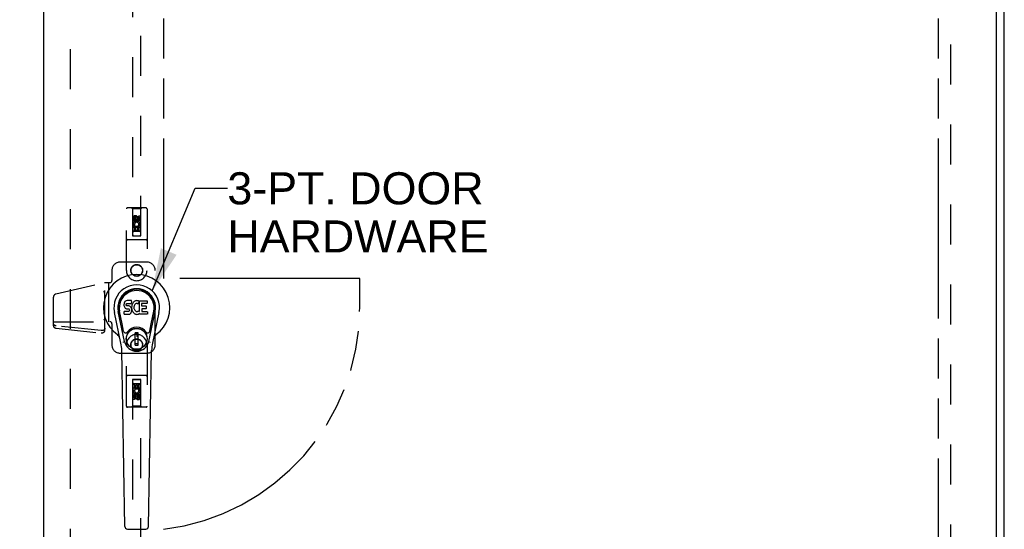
# Model space of a CAD drawing. Header units: inches. Extents: x 0 to 220, y 0 to 142.
# Tile 14 of 21: x 70 to 100, y 70 to 85. Entities that reach past the tile are written whole.
import ezdxf

# ---------------------------------------------------------------- set-up
doc = ezdxf.new("R2010")
doc.units = ezdxf.units.IN
doc.header["$LTSCALE"] = 12.090517
doc.header["$MEASUREMENT"] = 0
doc.linetypes.add('HIDDEN', pattern=[0.2, 0.1, -0.1])
doc.linetypes.add('PHANTOM', pattern=[0.8, 0.45, -0.05, 0.1, -0.05, 0.1, -0.05])
doc.layers.get('0').update_dxf_attribs({"linetype": 'CONTINUOUS'})
for name, color, linetype in [('02___PRT_ALL_AXES', 7, 'CONTINUOUS'), ('AVAILABLE_DOOR_SPACE', 7, 'CONTINUOUS'), ('DEFAULT_2', 8, 'HIDDEN'), ('DIMENSIONS', 7, 'CONTINUOUS')]:
    doc.layers.add(name, color=color, linetype=linetype)
doc.styles.get("Standard").update_dxf_attribs({"font": 'arial.ttf'})
doc.dimstyles.new('DIMSTYLE_1', dxfattribs={"dimtxt": 0.969828, "dimasz": 1.293103, "dimexe": 0.09, "dimexo": 0.07, "dimgap": 0.0375, "dimtad": 0, "dimtih": 1, "dimtoh": 1, "dimzin": 4, "dimdsep": 46, "dimtxsty": 'Standard', "dimblk": '_FILLED', "dimblk1": '_FILLED', "dimblk2": '_FILLED', "dimcen": 0.09, "dimazin": 1, "dimtfac": 1, "dimtofl": 0, "dimtmove": 0, "dimatfit": 3, "dimldrblk": '_FILLED', "dimfxl": 1, "dimtolj": 1, "dimtzin": 4, "dimarcsym": 0})
doc.dimstyles.get("Standard").update_dxf_attribs({"dimtxt": 1.099138, "dimasz": 1.293103, "dimexe": 0.09, "dimexo": 0.07, "dimgap": 0.09, "dimtad": 0, "dimtih": 1, "dimtoh": 1, "dimzin": 4, "dimdsep": 46, "dimtxsty": 'Standard', "dimblk": '_FILLED', "dimblk1": '_FILLED', "dimblk2": '_FILLED', "dimcen": 0.09, "dimazin": 1, "dimtp": 0.01, "dimtm": 0.01, "dimtfac": 1, "dimtofl": 0, "dimtmove": 0, "dimatfit": 3, "dimldrblk": '_FILLED', "dimfxl": 1, "dimtolj": 1, "dimtzin": 4, "dimarcsym": 0})

# ---------------------------------------------------------------- blocks, each defined once
blk = doc.blocks.new('_FILLED')
at = {"color": 0, "linetype": 'ByBlock'}
blk.add_solid([(0, 0), (-1, 0.2), (-1, -0.2)], dxfattribs=at)
blk = doc.blocks.new('*D20')
at = {"layer": 'DIMENSIONS', "color": 2, "linetype": 'Continuous'}
for p, q in [((71.073, 89.213), (68.487, 89.213)), ((74.698, 89.213), (77.238, 89.213))]:
    blk.add_line(p, q, dxfattribs=at)
at = {"layer": 'DIMENSIONS', "color": 2, "linetype": 'Continuous', "xscale": 1.2931034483, "yscale": 1.2931034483, "zscale": 1.2931034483}
blk.add_blockref('_FILLED', (71.073, 89.213), dxfattribs=at)
at = {"layer": 'DIMENSIONS', "color": 2, "linetype": 'Continuous', "xscale": 1.2931034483, "yscale": 1.2931034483, "zscale": 1.2931034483, "rotation": 180}
blk.add_blockref('_FILLED', (74.698, 89.213), dxfattribs=at)
at = {"layer": 'DIMENSIONS', "color": 2, "linetype": 'Continuous', "insert": (77.723, 89.698), "char_height": 0.9698, "width": 2.63548, "attachment_point": 1, "line_spacing_factor": 0.9}
blk.add_mtext('3.63', dxfattribs=at)

msp = doc.modelspace()

# ---------------------------------------------------------------- linework, layer by layer
at = {"color": 3, "linetype": 'Continuous'}
for p, q in [((100.135, 40.481), (100.135, 112.273)), ((71.073, 41.231), (71.073, 111.523)), ((99.885, 111.523), (99.885, 41.231))]:
    msp.add_line(p, q, dxfattribs=at)
at = {"color": 7, "linetype": 'Continuous'}
for p, q in [((73.538, 76.565), (73.53, 76.557)), ((73.548, 76.571), (73.538, 76.565)), ((73.569, 76.581), (73.548, 76.571)), ((73.593, 76.588), (73.569, 76.581)), ((73.732, 76.588), (73.593, 76.588)), ((73.734, 76.545), (73.732, 76.588)), ((73.828, 76.571), (73.81, 76.558)), ((73.849, 76.58), (73.828, 76.571)), ((73.87, 76.585), (73.849, 76.58)), ((73.893, 76.587), (73.87, 76.585)), ((73.915, 76.586), (73.893, 76.587)), ((73.926, 76.585), (73.915, 76.586)), ((73.937, 76.581), (73.926, 76.585)), ((73.957, 76.564), (73.931, 76.496)), ((73.955, 76.569), (73.937, 76.581)), ((73.966, 76.261), (73.966, 76.586)), ((73.966, 76.586), (74.202, 76.586)), ((74.207, 76.582), (74.207, 76.507)), ((73.443, 75.885), (73.369, 76.266)), ((73.502, 76.491), (73.5, 76.467)), ((73.5, 76.467), (73.501, 76.444)), ((73.501, 76.444), (73.504, 76.42)), ((73.507, 76.514), (73.502, 76.491)), ((73.504, 76.42), (73.513, 76.398)), ((73.516, 76.537), (73.507, 76.514)), ((73.566, 76.262), (73.507, 76.261)), ((73.513, 76.398), (73.526, 76.378)), ((73.53, 76.557), (73.516, 76.537)), ((73.526, 76.378), (73.542, 76.36)), ((73.542, 76.36), (73.562, 76.347)), ((73.562, 76.347), (73.573, 76.343)), ((73.627, 76.262), (73.566, 76.262)), ((73.571, 76.471), (73.573, 76.486)), ((73.571, 76.456), (73.571, 76.471)), ((73.571, 76.448), (73.571, 76.456)), ((73.574, 76.441), (73.571, 76.448)), ((73.573, 76.486), (73.577, 76.492)), ((73.573, 76.343), (73.585, 76.341)), ((73.578, 76.435), (73.574, 76.441)), ((73.577, 76.492), (73.582, 76.497)), ((73.584, 76.431), (73.578, 76.435)), ((73.582, 76.497), (73.597, 76.502)), ((73.599, 76.427), (73.584, 76.431)), ((73.585, 76.341), (73.632, 76.341)), ((73.597, 76.502), (73.612, 76.503)), ((73.623, 76.427), (73.599, 76.427)), ((73.612, 76.503), (73.725, 76.503)), ((73.647, 76.426), (73.623, 76.427)), ((73.642, 76.263), (73.627, 76.262)), ((73.632, 76.341), (73.64, 76.34)), ((73.64, 76.34), (73.647, 76.337)), ((73.648, 76.266), (73.642, 76.263)), ((73.67, 76.421), (73.647, 76.426)), ((73.647, 76.337), (73.653, 76.333)), ((73.654, 76.272), (73.648, 76.266)), ((73.653, 76.333), (73.658, 76.327)), ((73.663, 76.284), (73.654, 76.272)), ((73.658, 76.327), (73.664, 76.313)), ((73.666, 76.291), (73.663, 76.284)), ((73.664, 76.313), (73.667, 76.298)), ((73.667, 76.298), (73.666, 76.291)), ((73.681, 76.416), (73.67, 76.421)), ((73.691, 76.409), (73.681, 76.416)), ((73.708, 76.392), (73.691, 76.409)), ((73.721, 76.372), (73.708, 76.392)), ((73.731, 76.35), (73.721, 76.372)), ((73.725, 76.503), (73.73, 76.503)), ((73.73, 76.503), (73.732, 76.509)), ((73.737, 76.327), (73.731, 76.35)), ((73.732, 76.509), (73.733, 76.522)), ((73.737, 76.424), (73.732, 76.38)), ((73.732, 76.38), (73.733, 76.358)), ((73.732, 76.256), (73.738, 76.279)), ((73.733, 76.522), (73.734, 76.545)), ((73.733, 76.358), (73.736, 76.336)), ((73.736, 76.336), (73.741, 76.314)), ((73.741, 76.446), (73.737, 76.424)), ((73.74, 76.303), (73.737, 76.327)), ((73.738, 76.279), (73.74, 76.303)), ((73.747, 76.468), (73.741, 76.446)), ((73.741, 76.314), (73.748, 76.293)), ((73.755, 76.488), (73.747, 76.468)), ((73.748, 76.293), (73.769, 76.253)), ((73.766, 76.508), (73.755, 76.488)), ((73.779, 76.526), (73.766, 76.508)), ((73.794, 76.543), (73.779, 76.526)), ((73.81, 76.558), (73.794, 76.543)), ((73.802, 76.396), (73.801, 76.369)), ((73.801, 76.369), (73.803, 76.355)), ((73.805, 76.422), (73.802, 76.396)), ((73.803, 76.355), (73.806, 76.343)), ((73.809, 76.435), (73.805, 76.422)), ((73.806, 76.343), (73.816, 76.318)), ((73.815, 76.447), (73.809, 76.435)), ((73.829, 76.47), (73.815, 76.447)), ((73.816, 76.318), (73.829, 76.295)), ((73.837, 76.48), (73.829, 76.47)), ((73.829, 76.295), (73.838, 76.285)), ((73.848, 76.488), (73.837, 76.48)), ((73.838, 76.285), (73.848, 76.276)), ((73.873, 76.498), (73.848, 76.488)), ((73.848, 76.276), (73.859, 76.268)), ((73.859, 76.268), (73.872, 76.263)), ((73.872, 76.263), (73.885, 76.261)), ((73.886, 76.502), (73.873, 76.498)), ((73.885, 76.261), (73.898, 76.261)), ((73.899, 76.501), (73.886, 76.502)), ((73.898, 76.261), (73.911, 76.263)), ((73.912, 76.498), (73.899, 76.501)), ((73.911, 76.263), (73.924, 76.267)), ((73.925, 76.493), (73.912, 76.498)), ((73.924, 76.267), (73.936, 76.272)), ((73.936, 76.272), (73.947, 76.28)), ((73.954, 76.279), (73.966, 76.261)), ((74.036, 76.498), (74.036, 76.431)), ((74.037, 76.34), (74.037, 76.262)), ((74.202, 76.503), (74.04, 76.503)), ((74.04, 76.426), (74.171, 76.426)), ((74.171, 76.344), (74.041, 76.344)), ((74.176, 76.422), (74.176, 76.349)), ((74.328, 75.885), (74.403, 76.266)), ((73.409, 75.307), (73.212, 76.233)), ((73.52, 75.354), (73.328, 76.258)), ((73.376, 76.031), (73.331, 76.259)), ((73.502, 76.182), (73.502, 76.256)), ((73.507, 76.177), (73.651, 76.177)), ((73.651, 76.177), (73.663, 76.178)), ((73.663, 76.178), (73.674, 76.182)), ((73.674, 76.182), (73.694, 76.196)), ((73.694, 76.196), (73.711, 76.213)), ((73.711, 76.213), (73.718, 76.223)), ((73.718, 76.223), (73.723, 76.234)), ((73.723, 76.234), (73.732, 76.256)), ((73.769, 76.253), (73.781, 76.235)), ((73.781, 76.235), (73.796, 76.218)), ((73.796, 76.218), (73.813, 76.203)), ((73.813, 76.203), (73.83, 76.189)), ((73.83, 76.189), (73.84, 76.184)), ((73.84, 76.184), (73.851, 76.181)), ((73.851, 76.181), (73.872, 76.175)), ((73.872, 76.175), (73.894, 76.173)), ((73.894, 76.173), (73.917, 76.176)), ((73.917, 76.176), (73.938, 76.182)), ((73.938, 76.182), (73.957, 76.194)), ((73.957, 76.194), (73.957, 76.194)), ((73.967, 76.194), (73.957, 76.194)), ((73.967, 76.181), (73.967, 76.194)), ((74.203, 76.177), (73.972, 76.177)), ((74.041, 76.258), (74.203, 76.258)), ((74.208, 76.253), (74.208, 76.181)), ((74.252, 75.354), (74.444, 76.258)), ((74.56, 76.233), (74.362, 75.307)), ((74.396, 76.031), (74.44, 76.259)), ((73.491, 75.66), (73.443, 75.885)), ((74.28, 75.66), (74.328, 75.885)), ((73.841, 75.245), (73.841, 75.619)), ((73.931, 75.619), (73.841, 75.619)), ((73.841, 75.58), (73.931, 75.58)), ((73.892, 75.58), (73.892, 75.501)), ((73.931, 75.501), (73.892, 75.501)), ((73.931, 75.245), (73.931, 75.619)), ((73.528, 69.761), (73.435, 75.082)), ((73.931, 75.285), (73.841, 75.285)), ((73.841, 75.245), (73.931, 75.245)), ((74.244, 69.761), (74.337, 75.082)), ((73.607, 69.684), (74.165, 69.684))]:
    msp.add_line(p, q, dxfattribs=at)
for points in [[(73.488, 75.324), (73.486, 75.329), (73.484, 75.335), (73.483, 75.341), (73.482, 75.346)], [(74.29, 75.346), (74.289, 75.341), (74.287, 75.335), (74.286, 75.329), (74.284, 75.324)]]:
    msp.add_lwpolyline(points, dxfattribs=at)
for radius in [0.317, 0.313]:
    msp.add_circle((73.886, 75.432), radius, dxfattribs=at)
for centre, radius, start, end in [((73.886, 76.377), 1.004, 305.5066, 234.4934), ((73.886, 76.377), 0.689, 347.9703, 192.0297), ((73.886, 76.377), 0.571, 347.9703, 192.0297), ((73.886, 76.367), 0.527, 348.9402, 191.0594), ((73.953, 76.566), 0.00448, 339.0016, 51.8729), ((74.202, 76.582), 0.00448, 0, 90), ((73.926, 76.498), 0.00448, 246.1578, 339.0016), ((73.95, 76.276), 0.00448, 34.0893, 127.3444), ((74.04, 76.498), 0.00448, 90, 180), ((74.04, 76.431), 0.00448, 180, 270), ((74.041, 76.34), 0.00448, 90, 180), ((74.041, 76.262), 0.00448, 180, 270), ((74.171, 76.422), 0.00448, 0, 90), ((74.171, 76.349), 0.00448, 270, 360), ((74.202, 76.507), 0.00448, 270, 360), ((73.507, 76.256), 0.00448, 90, 180.0119), ((73.507, 76.182), 0.00483, 180, 270), ((73.972, 76.181), 0.00448, 180, 270), ((74.203, 76.253), 0.00448, 0, 90), ((74.203, 76.181), 0.00448, 270, 360), ((73.886, 75.432), 0.354, 35.4237, 144.5763), ((73.188, 75.399), 0.197, 12.0297, 54.4934), ((73.549, 75.672), 0.0591, 192.0297, 324.5763), ((74.223, 75.672), 0.0591, 215.4237, 347.9703), ((74.583, 75.399), 0.197, 125.5066, 167.9703), ((72.254, 75.061), 1.181, 1, 12.0297), ((73.886, 75.432), 0.374, 192.0297, 347.9703), ((75.518, 75.061), 1.181, 167.9703, 179), ((73.607, 69.763), 0.0787, 181, 270), ((74.165, 69.763), 0.0787, 270, 359)]:
    msp.add_arc(centre, radius, start, end, dxfattribs=at)
msp.add_ellipse((73.886, 76.367), major_axis=(0, 0.565), ratio=0.999848, start_param=-1.76365, end_param=1.76365, dxfattribs=at)
at = {"layer": '02___PRT_ALL_AXES', "color": 8, "linetype": 'HIDDEN'}
for p, q in [((73.779, 78.999), (73.779, 79.092)), ((73.821, 78.999), (73.779, 78.999)), ((73.821, 79.092), (73.821, 78.999)), ((73.865, 79.063), (73.865, 79.092)), ((73.906, 79.106), (73.906, 79.059)), ((73.95, 79.063), (73.95, 79.156)), ((73.95, 79.156), (73.992, 79.156)), ((73.992, 79.156), (73.992, 79.063)), ((73.779, 78.687), (73.779, 78.843)), ((73.779, 78.843), (73.957, 78.843)), ((73.821, 78.687), (73.779, 78.687)), ((73.827, 78.867), (73.788, 78.85)), ((73.821, 78.8), (73.821, 78.687)), ((73.864, 78.8), (73.821, 78.8)), ((73.864, 78.708), (73.864, 78.8)), ((73.906, 78.708), (73.864, 78.708)), ((73.906, 78.8), (73.906, 78.708)), ((73.95, 78.8), (73.906, 78.8)), ((73.957, 78.843), (73.938, 78.856)), ((73.95, 78.687), (73.95, 78.8)), ((73.992, 78.687), (73.95, 78.687)), ((73.982, 78.847), (73.98, 78.843)), ((73.98, 78.843), (73.992, 78.843)), ((73.992, 78.843), (73.992, 78.687)), ((73.779, 73.91), (73.779, 74.066)), ((73.779, 74.066), (73.821, 74.066)), ((73.791, 73.91), (73.779, 73.91)), ((73.79, 73.907), (73.791, 73.91)), ((73.992, 73.91), (73.815, 73.91)), ((73.815, 73.91), (73.833, 73.897)), ((73.821, 74.066), (73.821, 73.953)), ((73.821, 73.953), (73.865, 73.953)), ((73.865, 73.953), (73.865, 74.045)), ((73.865, 74.045), (73.907, 74.045)), ((73.907, 74.045), (73.907, 73.953)), ((73.907, 73.953), (73.95, 73.953)), ((73.944, 73.886), (73.983, 73.903)), ((73.95, 73.953), (73.95, 74.066)), ((73.95, 74.066), (73.992, 74.066)), ((73.992, 74.066), (73.992, 73.91)), ((73.779, 73.597), (73.779, 73.69)), ((73.821, 73.597), (73.779, 73.597)), ((73.821, 73.69), (73.821, 73.597)), ((73.865, 73.648), (73.865, 73.694)), ((73.906, 73.69), (73.906, 73.661)), ((73.95, 73.661), (73.95, 73.754)), ((73.95, 73.754), (73.992, 73.754)), ((73.992, 73.754), (73.992, 73.661))]:
    msp.add_line(p, q, dxfattribs=at)
for centre, radius in [((73.886, 79.049), 0.085), ((73.886, 77.502), 0.172), ((73.886, 75.252), 0.172), ((73.886, 73.704), 0.085)]:
    msp.add_circle(centre, radius, dxfattribs=at)
for centre, radius, start, end in [((73.843, 79.092), 0.0644, 12.2995, 180.0775), ((73.886, 78.893), 0.107, 334.2636, 203.4027), ((73.843, 79.092), 0.0219, 359.9011, 180), ((73.886, 78.893), 0.0639, 324.8895, 203.4026), ((73.929, 79.063), 0.0635, 180, 360), ((73.928, 79.063), 0.0219, 190.307, 360), ((73.885, 73.86), 0.107, 154.2636, 23.4027), ((73.885, 73.86), 0.0639, 144.8895, 23.4026), ((73.842, 73.69), 0.0635, 0, 180), ((73.843, 73.69), 0.0219, 10.307, 180), ((73.928, 73.661), 0.0644, 192.2995, 0.0775), ((73.928, 73.661), 0.0219, 179.9011, 360)]:
    msp.add_arc(centre, radius, start, end, dxfattribs=at)
at = {"layer": 'AVAILABLE_DOOR_SPACE', "color": 4, "linetype": 'PHANTOM'}
for p, q in [((74.698, 110.502), (74.698, 77.252)), ((98.135, 110.502), (98.135, 42.252)), ((80.636, 77.252), (74.698, 77.252)), ((80.636, 76.377), (80.636, 77.252))]:
    msp.add_line(p, q, dxfattribs=at)
msp.add_arc((73.886, 76.377), 6.75, 276.9092, 360, dxfattribs=at)
at = {"layer": 'DEFAULT_2', "color": 8, "linetype": 'HIDDEN'}
for p, q in [((71.885, 41.877), (71.885, 110.877)), ((98.51, 110.929), (98.51, 41.825)), ((73.761, 110.549), (73.761, 78.547)), ((74.011, 78.547), (74.011, 110.549)), ((73.573, 77.502), (73.573, 79.359)), ((74.168, 79.389), (73.603, 79.389)), ((73.756, 79.359), (73.726, 79.389)), ((73.756, 79.359), (73.759, 78.549)), ((74.016, 79.359), (73.756, 79.359)), ((74.012, 78.549), (74.016, 79.359)), ((74.016, 79.359), (74.046, 79.389)), ((74.198, 79.359), (74.198, 77.502)), ((73.886, 79.121), (73.823, 79.085)), ((73.823, 79.085), (73.823, 79.013)), ((73.823, 79.085), (73.833, 79.079)), ((73.823, 79.013), (73.833, 79.018)), ((73.823, 79.013), (73.886, 78.977)), ((73.886, 79.109), (73.833, 79.079)), ((73.833, 79.079), (73.833, 79.018)), ((73.833, 79.018), (73.886, 78.988)), ((73.886, 79.121), (73.886, 79.109)), ((73.948, 79.085), (73.886, 79.121)), ((73.938, 79.079), (73.886, 79.109)), ((73.886, 78.988), (73.938, 79.018)), ((73.886, 78.977), (73.948, 79.013)), ((73.886, 78.977), (73.886, 78.988)), ((73.948, 79.085), (73.938, 79.079)), ((73.938, 79.018), (73.938, 79.079)), ((73.948, 79.013), (73.938, 79.018)), ((73.948, 79.013), (73.948, 79.085)), ((74.013, 78.799), (73.758, 78.799)), ((73.971, 78.674), (73.801, 78.674)), ((74.168, 78.424), (73.603, 78.424)), ((73.759, 78.549), (74.012, 78.549)), ((73.761, 78.55), (74.011, 78.55)), ((73.761, 78.547), (74.011, 78.547)), ((74.196, 77.752), (73.386, 77.752)), ((73.136, 77.502), (73.136, 77.192)), ((74.446, 75.252), (74.446, 77.502)), ((71.443, 76.79), (72.916, 77.132)), ((72.916, 77.132), (73.076, 77.132)), ((72.925, 75.686), (72.925, 77.132)), ((73.029, 77.132), (73.029, 75.95)), ((71.366, 75.828), (71.366, 76.692)), ((72.895, 76.019), (72.925, 76.019)), ((71.366, 75.95), (73.076, 75.95)), ((72.811, 75.682), (71.452, 75.824)), ((71.452, 75.755), (72.811, 75.612)), ((73.136, 75.89), (73.136, 75.252)), ((73.573, 73.394), (73.573, 75.252)), ((74.198, 75.252), (74.198, 73.394)), ((73.386, 75.002), (74.196, 75.002)), ((74.168, 74.329), (73.603, 74.329)), ((73.759, 74.204), (73.756, 73.394)), ((73.759, 74.204), (74.012, 74.204)), ((73.761, 74.206), (73.761, 42.204)), ((74.011, 74.206), (73.761, 74.206)), ((74.011, 74.203), (73.761, 74.203)), ((74.011, 42.204), (74.011, 74.206)), ((74.016, 73.394), (74.012, 74.204)), ((73.758, 73.954), (74.013, 73.954)), ((73.801, 74.079), (73.971, 74.079)), ((73.886, 73.777), (73.823, 73.74)), ((73.823, 73.74), (73.823, 73.668)), ((73.823, 73.74), (73.833, 73.735)), ((73.823, 73.668), (73.833, 73.674)), ((73.823, 73.668), (73.886, 73.632)), ((73.886, 73.765), (73.833, 73.735)), ((73.833, 73.735), (73.833, 73.674)), ((73.833, 73.674), (73.886, 73.644)), ((73.886, 73.777), (73.886, 73.765)), ((73.948, 73.74), (73.886, 73.777)), ((73.938, 73.735), (73.886, 73.765)), ((73.886, 73.644), (73.938, 73.674)), ((73.886, 73.632), (73.948, 73.668)), ((73.886, 73.632), (73.886, 73.644)), ((73.948, 73.74), (73.938, 73.735)), ((73.938, 73.674), (73.938, 73.735)), ((73.948, 73.668), (73.938, 73.674)), ((73.948, 73.668), (73.948, 73.74)), ((74.168, 73.364), (73.603, 73.364)), ((73.756, 73.394), (73.726, 73.364)), ((74.016, 73.394), (73.756, 73.394)), ((74.016, 73.394), (74.046, 73.364))]:
    msp.add_line(p, q, dxfattribs=at)
for points in [[(72.925, 76.747), (72.924, 76.758), (72.924, 76.768), (72.922, 76.777), (72.921, 76.786), (72.92, 76.795), (72.918, 76.804), (72.916, 76.812), (72.914, 76.82), (72.912, 76.829), (72.91, 76.837), (72.907, 76.846), (72.905, 76.854), (72.902, 76.862), (72.9, 76.871), (72.897, 76.879), (72.895, 76.887)], [(71.452, 75.824), (71.44, 75.826), (71.429, 75.829), (71.418, 75.833), (71.408, 75.837), (71.398, 75.843), (71.39, 75.849), (71.383, 75.856), (71.377, 75.864), (71.372, 75.872), (71.368, 75.88), (71.366, 75.889), (71.366, 75.898)], [(71.366, 75.828), (71.366, 75.819), (71.368, 75.811), (71.372, 75.802), (71.377, 75.794), (71.383, 75.787), (71.39, 75.78), (71.398, 75.773), (71.408, 75.768), (71.418, 75.763), (71.429, 75.759), (71.44, 75.757), (71.452, 75.755)], [(72.925, 75.755), (72.924, 75.746), (72.922, 75.737), (72.918, 75.729), (72.913, 75.72), (72.906, 75.713), (72.899, 75.706), (72.89, 75.699), (72.88, 75.694), (72.87, 75.689), (72.859, 75.686), (72.847, 75.683), (72.835, 75.681), (72.823, 75.681), (72.811, 75.682)], [(72.811, 75.612), (72.823, 75.611), (72.835, 75.612), (72.847, 75.613), (72.859, 75.616), (72.87, 75.62), (72.88, 75.624), (72.89, 75.63), (72.899, 75.636), (72.906, 75.643), (72.913, 75.651), (72.918, 75.659), (72.922, 75.668), (72.924, 75.677), (72.925, 75.686)]]:
    msp.add_lwpolyline(points, dxfattribs=at)
for centre, radius in [((73.886, 79.049), 0.0845), ((73.886, 77.502), 0.18), ((73.886, 75.252), 0.18), ((73.886, 73.704), 0.0845)]:
    msp.add_circle(centre, radius, dxfattribs=at)
for centre, radius, start, end in [((73.603, 79.359), 0.03, 90, 180), ((74.168, 79.359), 0.03, 0, 90), ((73.801, 78.634), 0.04, 90, 180), ((73.971, 78.634), 0.04, 0, 90), ((73.603, 78.454), 0.03, 180, 270), ((73.801, 78.589), 0.04, 180, 270), ((73.971, 78.589), 0.04, 270, 360), ((74.168, 78.454), 0.03, 270, 360), ((73.386, 77.502), 0.25, 90, 180), ((74.196, 77.502), 0.25, 0, 90), ((73.886, 77.502), 0.312, 180, 360), ((73.076, 77.192), 0.06, 270, 360), ((71.466, 76.692), 0.1, 103.0756, 180), ((73.076, 75.89), 0.06, 0, 90), ((73.886, 75.252), 0.312, 0, 180), ((73.386, 75.252), 0.25, 180, 270), ((74.196, 75.252), 0.25, 270, 360), ((73.603, 74.299), 0.03, 90, 180), ((73.801, 74.164), 0.04, 90, 180), ((73.971, 74.164), 0.04, 0, 90), ((74.168, 74.299), 0.03, 0, 90), ((73.801, 74.119), 0.04, 180, 270), ((73.971, 74.119), 0.04, 270, 360), ((73.603, 73.394), 0.03, 180, 270), ((74.168, 73.394), 0.03, 270, 360)]:
    msp.add_arc(centre, radius, start, end, dxfattribs=at)
msp.add_ellipse((72.895, 76.064), major_axis=(0, 0.0448), ratio=0.669131, start_param=3.141593, end_param=4.712389, dxfattribs=at)

# ---------------------------------------------------------------- texts
at = {"layer": 'DIMENSIONS', "color": 2, "linetype": 'Continuous', "insert": (76.629, 80.468), "char_height": 0.9698, "width": 7.88841, "attachment_point": 1, "line_spacing_factor": 0.9}
msp.add_mtext('3-PT. DOOR\\PHARDWARE', dxfattribs=at)

# ---------------------------------------------------------------- dimensions: what is measured, and where the dimension line sits
at = {"layer": 'DIMENSIONS', "color": 2, "linetype": 'Continuous'}
dim = msp.add_linear_dim(base=(74.697856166, 89.212611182), p1=(71.072856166, 111.502810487), p2=(74.697856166, 77.251810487), dimstyle='DIMSTYLE_1', dxfattribs=at)
dim.commit()
dim.dimension.update_dxf_attribs({"geometry": '*D20', "text_midpoint": (79.039163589, 89.207204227), "dimtype": 160})

# ---------------------------------------------------------------- leaders
at = {"layer": 'DIMENSIONS', "color": 2, "linetype": 'Continuous', "annotation_type": 0, "has_hookline": 1, "hookline_direction": 1, "text_width": 7.722}
msp.add_leader([(74.356, 76.881), (75.655, 79.984), (76.629, 79.984)], dimstyle='Standard', override={"dimtad": 0}, dxfattribs=at)

doc.saveas('drawing.dxf')
